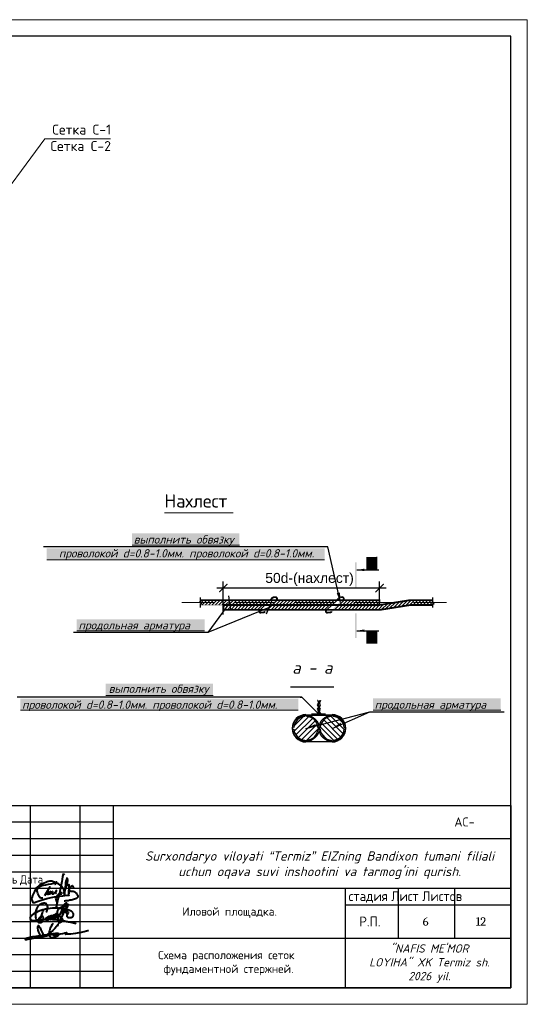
# Model space of a CAD drawing. Header units: millimetres. Extents: x -2765404 to 1548445, y -374876 to 1313256.
# Tile 33 of 77: x 42439 to 57755, y -186451 to -156754. Entities that reach past the tile are written whole.
import ezdxf

# ---------------------------------------------------------------- set-up
doc = ezdxf.new("R2010")
doc.units = ezdxf.units.MM
for name, color, linetype in [('PDF _0', 7, 'Continuous'), ('PDF _PDF _0', 7, 'Continuous'), ('PDF _Текст', 7, 'Continuous'), ('PDF _Формат', 7, 'Continuous'), ('PDF _ЭМ', 7, 'Continuous')]:
    doc.layers.add(name, color=color, linetype=linetype)
doc.styles.add('PDF Arial', font='arial.ttf')
doc.styles.add('PDF Cambria', font='Cambria.ttf')
doc.styles.add('PDF ISOCPEUR', font='isocpeur.ttf')
doc.styles.add('PDF ISOCPEUR Italic', font='isocpeui.ttf')
doc.styles.add('Standard 1', font='isocpeur.ttf', dxfattribs={"height": 300})
doc.styles.add('V@ler@Live', font='isocpeui.ttf')

# ---------------------------------------------------------------- blocks, each defined once
blk = doc.blocks.new('ghfgj jghjmhg jjbkm jkm')
at = {"color": 5, "linetype": 'ByBlock', "lineweight": 40}
for points in [[(-261.31, -8185.11), (-261.13, -8184.8), (-260.98, -8184.44), (-260.83, -8184.1), (-260.77, -8183.74), (-260.77, -8183.33), (-260.84, -8183.04), (-260.94, -8182.72), (-261.1, -8182.45), (-261.24, -8182.27), (-261.41, -8182.13), (-261.62, -8182.06), (-261.9, -8181.99), (-262.16, -8181.99), (-262.45, -8182.02), (-262.71, -8182.09), (-263.01, -8182.18), (-263.21, -8182.28), (-263.56, -8182.45), (-264.11, -8182.93), (-264.37, -8183.23), (-264.55, -8183.47), (-264.7, -8183.74), (-264.8, -8183.97), (-264.9, -8184.28), (-265, -8184.61), (-265.09, -8184.89), (-265.13, -8185.31), (-265.15, -8185.69), (-265.12, -8186.51), (-265.09, -8186.93), (-265.04, -8187.29), (-264.92, -8187.73), (-264.78, -8187.96), (-264.64, -8188.12), (-264.45, -8188.27), (-264.32, -8188.36), (-264.16, -8188.48), (-263.95, -8188.61), (-263.68, -8188.73), (-263.56, -8188.75), (-263.38, -8188.75), (-263.2, -8188.74), (-263.02, -8188.68), (-262.84, -8188.57), (-262.69, -8188.42), (-262.59, -8188.25), (-262.52, -8188.12), (-262.41, -8187.9), (-262.33, -8187.69), (-262.3, -8187.5), (-262.26, -8187.31), (-262.28, -8187.17), (-262.31, -8186.97), (-262.36, -8186.84), (-262.45, -8186.73), (-262.56, -8186.64), (-262.73, -8186.58), (-262.89, -8186.59), (-263.01, -8186.62), (-263.19, -8186.68), (-263.41, -8186.81), (-263.72, -8187.06), (-263.88, -8187.25), (-263.98, -8187.39), (-264.08, -8187.51), (-264.14, -8187.64), (-264.2, -8187.77), (-264.24, -8187.93), (-264.28, -8188.14), (-264.29, -8188.31), (-264.26, -8188.51), (-264.16, -8188.67), (-264.1, -8188.78), (-264.05, -8188.82), (-264.02, -8188.82), (-263.97, -8188.8), (-263.94, -8188.76), (-263.9, -8188.7), (-263.85, -8188.61), (-263.54, -8187.99), (-263.32, -8187.47), (-263.12, -8186.97), (-262.97, -8186.37), (-262.66, -8185.37), (-262.49, -8184.87), (-262.44, -8184.66), (-262.42, -8184.64), (-262.41, -8184.62), (-262.39, -8184.62), (-262.37, -8184.63), (-262.36, -8184.64), (-262.36, -8184.67), (-262.36, -8184.69), (-262.37, -8184.71), (-262.38, -8184.74)], [(-261.91, -8188.06), (-261.82, -8187.85), (-261.76, -8187.75), (-261.72, -8187.7), (-261.67, -8187.6), (-261.55, -8187.48), (-261.46, -8187.39), (-261.37, -8187.28), (-261.3, -8187.19), (-261.16, -8187.1), (-261.1, -8187.05), (-261, -8186.94), (-260.91, -8186.85), (-260.83, -8186.81), (-260.75, -8186.76), (-260.66, -8186.71), (-260.58, -8186.66), (-260.51, -8186.61), (-260.44, -8186.57), (-260.38, -8186.54), (-260.32, -8186.52), (-260.26, -8186.51), (-260.22, -8186.51), (-260.19, -8186.53), (-260.18, -8186.54), (-260.16, -8186.58), (-260.14, -8186.65), (-260.15, -8186.71), (-260.15, -8186.76), (-260.17, -8186.81), (-260.19, -8186.86), (-260.2, -8186.9), (-260.24, -8187.01), (-260.26, -8187.11), (-260.27, -8187.17), (-260.29, -8187.21), (-260.32, -8187.29), (-260.35, -8187.37), (-260.38, -8187.43), (-260.41, -8187.49), (-260.47, -8187.62), (-260.52, -8187.67), (-260.56, -8187.77), (-260.6, -8187.82), (-260.66, -8187.9), (-260.7, -8187.94), (-260.73, -8187.99), (-260.76, -8188.02), (-260.79, -8188.05), (-260.82, -8188.09), (-260.86, -8188.12), (-260.89, -8188.15), (-260.93, -8188.18), (-260.96, -8188.21), (-261, -8188.23), (-261.04, -8188.26), (-261.08, -8188.27), (-261.1, -8188.25), (-261.1, -8188.22), (-261.1, -8188.19), (-261.09, -8188.15), (-261.08, -8188.12), (-261.06, -8188.06), (-261.04, -8188.01), (-261.02, -8187.96), (-261, -8187.92), (-260.96, -8187.85), (-260.93, -8187.79), (-260.89, -8187.71), (-260.88, -8187.68), (-260.84, -8187.63), (-260.77, -8187.53), (-260.75, -8187.48), (-260.74, -8187.45), (-260.71, -8187.4), (-260.69, -8187.35), (-260.66, -8187.31), (-260.63, -8187.27), (-260.6, -8187.22), (-260.57, -8187.19), (-260.54, -8187.14), (-260.5, -8187.1), (-260.47, -8187.07), (-260.44, -8187.02), (-260.4, -8186.98), (-260.38, -8186.96), (-260.36, -8186.94), (-260.34, -8186.92), (-260.32, -8186.89), (-260.3, -8186.86), (-260.28, -8186.83), (-260.25, -8186.78), (-260.21, -8186.75), (-260.15, -8186.7), (-260.11, -8186.66), (-260.05, -8186.6), (-259.98, -8186.55), (-259.9, -8186.51), (-259.83, -8186.45), (-259.75, -8186.42), (-259.7, -8186.4), (-259.64, -8186.37), (-259.58, -8186.35), (-259.51, -8186.34), (-259.45, -8186.32), (-259.39, -8186.3), (-259.34, -8186.28), (-259.28, -8186.28), (-259.24, -8186.27), (-259.17, -8186.27), (-259.12, -8186.28), (-259.08, -8186.33), (-259.05, -8186.37), (-259.01, -8186.42), (-259, -8186.47), (-258.99, -8186.51), (-258.98, -8186.58), (-258.99, -8186.62), (-259, -8186.68), (-259, -8186.76), (-259.02, -8186.81), (-259.04, -8186.88), (-259.06, -8186.94), (-259.09, -8187.01), (-259.11, -8187.08), (-259.14, -8187.16), (-259.17, -8187.22), (-259.23, -8187.3), (-259.27, -8187.37), (-259.32, -8187.45), (-259.37, -8187.52), (-259.43, -8187.59), (-259.47, -8187.65), (-259.52, -8187.72), (-259.58, -8187.77), (-259.66, -8187.78), (-259.72, -8187.77), (-259.78, -8187.75), (-259.78, -8187.71), (-259.78, -8187.65), (-259.76, -8187.61), (-259.75, -8187.55), (-259.73, -8187.52), (-259.71, -8187.48), (-259.68, -8187.44), (-259.65, -8187.39), (-259.62, -8187.34), (-259.59, -8187.28), (-259.55, -8187.24), (-259.52, -8187.17), (-259.47, -8187.1), (-259.43, -8187.03), (-259.38, -8186.94), (-259.33, -8186.83), (-259.25, -8186.73), (-259.21, -8186.65), (-259.19, -8186.6), (-259.16, -8186.53), (-259.11, -8186.46), (-259.08, -8186.41), (-259.04, -8186.38), (-258.99, -8186.35), (-258.94, -8186.3), (-258.87, -8186.25), (-258.79, -8186.2), (-258.73, -8186.14), (-258.66, -8186.11), (-258.58, -8186.08), (-258.51, -8186.06), (-258.43, -8186.05), (-258.37, -8186.04), (-258.3, -8186.05), (-258.24, -8186.08), (-258.17, -8186.14), (-258.14, -8186.2), (-258.11, -8186.28), (-258.1, -8186.34), (-258.11, -8186.41), (-258.12, -8186.47), (-258.14, -8186.54), (-258.15, -8186.59), (-258.17, -8186.66), (-258.19, -8186.72), (-258.2, -8186.78), (-258.2, -8186.82), (-258.22, -8186.86), (-258.23, -8186.89), (-258.25, -8186.92), (-258.26, -8186.95), (-258.29, -8186.99), (-258.32, -8187.02), (-258.34, -8187.05), (-258.39, -8187.11), (-258.43, -8187.16), (-258.47, -8187.21), (-258.52, -8187.26), (-258.56, -8187.3), (-258.6, -8187.34), (-258.66, -8187.39), (-258.71, -8187.42), (-258.76, -8187.45), (-258.81, -8187.46), (-258.87, -8187.47), (-258.92, -8187.46), (-258.97, -8187.43), (-259, -8187.37), (-259, -8187.33), (-258.99, -8187.29), (-258.97, -8187.22), (-258.94, -8187.15), (-258.92, -8187.1), (-258.9, -8187.04), (-258.87, -8186.98), (-258.83, -8186.92), (-258.79, -8186.83), (-258.73, -8186.76), (-258.69, -8186.69), (-258.64, -8186.6), (-258.59, -8186.53), (-258.52, -8186.39), (-258.45, -8186.3), (-258.4, -8186.23), (-258.37, -8186.19), (-258.33, -8186.13), (-258.27, -8186.07), (-258.27, -8186.07), (-258.2, -8185.98), (-258.14, -8185.89), (-258.09, -8185.82), (-258.02, -8185.76), (-257.94, -8185.7), (-257.9, -8185.67), (-257.82, -8185.66), (-257.78, -8185.64), (-257.74, -8185.64), (-257.71, -8185.65), (-257.67, -8185.67), (-257.64, -8185.68), (-257.63, -8185.7), (-257.61, -8185.72), (-257.59, -8185.75), (-257.57, -8185.79), (-257.56, -8185.83), (-257.55, -8185.87), (-257.55, -8185.91), (-257.55, -8185.96), (-257.55, -8186.03), (-257.56, -8186.07), (-257.56, -8186.08), (-257.57, -8186.15), (-257.59, -8186.21), (-257.61, -8186.3), (-257.64, -8186.38), (-257.66, -8186.44), (-257.67, -8186.48), (-257.68, -8186.51), (-257.71, -8186.54), (-257.75, -8186.6), (-257.8, -8186.67), (-257.83, -8186.72), (-257.86, -8186.76), (-257.9, -8186.81), (-257.94, -8186.88), (-257.98, -8186.93), (-258, -8186.95), (-258.03, -8187), (-258.06, -8187.06), (-258.11, -8187.11), (-258.14, -8187.15), (-258.19, -8187.21), (-258.24, -8187.27), (-258.25, -8187.29), (-258.28, -8187.33), (-258.29, -8187.35), (-258.32, -8187.39), (-258.34, -8187.43), (-258.37, -8187.43), (-258.37, -8187.42), (-258.36, -8187.39), (-258.34, -8187.37), (-258.33, -8187.36), (-258.31, -8187.35), (-258.29, -8187.34), (-258.26, -8187.34), (-258.24, -8187.33), (-258.21, -8187.33), (-258.19, -8187.32), (-258.17, -8187.31), (-258.16, -8187.3), (-258.14, -8187.29), (-258.12, -8187.27), (-258.07, -8187.24), (-258.03, -8187.21), (-257.98, -8187.19), (-257.95, -8187.16), (-257.9, -8187.14), (-257.87, -8187.12), (-257.84, -8187.09), (-257.79, -8187.07), (-257.75, -8187.03), (-257.72, -8186.99), (-257.69, -8186.96), (-257.65, -8186.92), (-257.62, -8186.9), (-257.6, -8186.88), (-257.56, -8186.85), (-257.53, -8186.81), (-257.48, -8186.78), (-257.44, -8186.74), (-257.38, -8186.69), (-257.35, -8186.66), (-257.31, -8186.62), (-257.23, -8186.55), (-257.19, -8186.5), (-257.11, -8186.42), (-257.09, -8186.38), (-257.05, -8186.35), (-257.02, -8186.32), (-256.95, -8186.25), (-256.89, -8186.21), (-256.84, -8186.14), (-256.8, -8186.1), (-256.75, -8186.04), (-256.69, -8185.98), (-256.62, -8185.91), (-256.51, -8185.83), (-256.44, -8185.76), (-256.35, -8185.66), (-256.25, -8185.58), (-256.13, -8185.49), (-256.02, -8185.4), (-255.95, -8185.32), (-255.88, -8185.25), (-255.84, -8185.19), (-255.77, -8185.12), (-255.73, -8185.07), (-255.68, -8185.03), (-255.64, -8184.98), (-255.58, -8184.94), (-255.53, -8184.88), (-255.49, -8184.83), (-255.41, -8184.76), (-255.34, -8184.69), (-255.27, -8184.63), (-255.19, -8184.52), (-255.12, -8184.44), (-255.03, -8184.33), (-254.95, -8184.24), (-254.87, -8184.16), (-254.79, -8184.07), (-254.68, -8183.95), (-254.62, -8183.87), (-254.55, -8183.8), (-254.44, -8183.7), (-254.37, -8183.64), (-254.29, -8183.57), (-254.22, -8183.49), (-254.18, -8183.4), (-254.14, -8183.31), (-254.1, -8183.19), (-254.04, -8183.1), (-253.99, -8183), (-253.98, -8182.94), (-253.95, -8182.84), (-253.96, -8182.75), (-253.96, -8182.67), (-253.96, -8182.59), (-253.98, -8182.53), (-254, -8182.46), (-254, -8182.41), (-254.01, -8182.37), (-254.01, -8182.32), (-254.02, -8182.27), (-254.05, -8182.2), (-254.07, -8182.14), (-254.08, -8182.09), (-254.1, -8182.05), (-254.11, -8182.01), (-254.14, -8181.97), (-254.16, -8181.92), (-254.2, -8181.91), (-254.23, -8181.9), (-254.26, -8181.89), (-254.3, -8181.91), (-254.35, -8181.94), (-254.43, -8181.95), (-254.47, -8181.99), (-254.53, -8182.04), (-254.57, -8182.08), (-254.64, -8182.12), (-254.69, -8182.17), (-254.76, -8182.23), (-254.81, -8182.27), (-254.87, -8182.35), (-254.96, -8182.46), (-255, -8182.55), (-255.07, -8182.66), (-255.12, -8182.79), (-255.15, -8182.86), (-255.19, -8182.97), (-255.27, -8183.13), (-255.37, -8183.34), (-255.41, -8183.43), (-255.53, -8183.68), (-255.67, -8183.97), (-256, -8184.65), (-256.31, -8185.35), (-256.67, -8186.19), (-256.9, -8186.73), (-257.1, -8187.18), (-257.41, -8187.89), (-257.54, -8188.2)], [(-253.34, -8182.28), (-253.56, -8182.65), (-253.77, -8183), (-254.11, -8183.59), (-254.52, -8184.3), (-254.91, -8184.96), (-255.39, -8185.76), (-255.74, -8186.34), (-256.11, -8187.1), (-256.54, -8187.95), (-256.73, -8188.33), (-256.84, -8188.57), (-256.93, -8188.74), (-256.92, -8188.8), (-256.89, -8188.85), (-256.86, -8188.86), (-256.81, -8188.84), (-256.74, -8188.83), (-256.64, -8188.81), (-256.56, -8188.79), (-256.47, -8188.76), (-256.39, -8188.73), (-256.31, -8188.7), (-256.23, -8188.63), (-256.13, -8188.56), (-256, -8188.5), (-255.91, -8188.43), (-255.81, -8188.37), (-255.75, -8188.32), (-255.67, -8188.28), (-255.63, -8188.22), (-255.59, -8188.15), (-255.56, -8188.11), (-255.5, -8188.03), (-255.46, -8187.96), (-255.44, -8187.92), (-255.45, -8187.85), (-255.46, -8187.79), (-255.5, -8187.71), (-255.54, -8187.64), (-255.58, -8187.57), (-255.61, -8187.51), (-255.65, -8187.45), (-255.7, -8187.36), (-255.76, -8187.29), (-255.8, -8187.25), (-255.85, -8187.2), (-255.9, -8187.14), (-255.94, -8187.09), (-255.98, -8187.05), (-256.02, -8187), (-256.07, -8186.95), (-256.18, -8186.86), (-256.26, -8186.79), (-256.33, -8186.71), (-256.41, -8186.65), (-256.47, -8186.6), (-256.58, -8186.49), (-256.65, -8186.42), (-256.71, -8186.36), (-256.79, -8186.28), (-257.01, -8186.05), (-257.11, -8185.94), (-257.19, -8185.79), (-257.27, -8185.64), (-257.33, -8185.47), (-257.37, -8185.32), (-257.38, -8185.12), (-257.35, -8184.97), (-257.32, -8184.85), (-257.27, -8184.71), (-257.23, -8184.56), (-257.16, -8184.36), (-257.04, -8184.14), (-256.93, -8184), (-256.82, -8183.83), (-256.71, -8183.73), (-256.61, -8183.62), (-256.49, -8183.55), (-256.34, -8183.46), (-256.22, -8183.4), (-256.1, -8183.33), (-255.94, -8183.23), (-255.78, -8183.18), (-255.62, -8183.13), (-255.47, -8183.08), (-255.27, -8183.05), (-255.11, -8183.03), (-254.91, -8183), (-254.69, -8183), (-254.47, -8183.01), (-254.3, -8183.05), (-254.08, -8183.21), (-253.99, -8183.39)], [(-254.12, -8185.87), (-253.9, -8185.82), (-253.74, -8185.78), (-253.55, -8185.63), (-253.51, -8185.51), (-253.5, -8185.43), (-253.51, -8185.3), (-253.56, -8185.19), (-253.6, -8185.09), (-253.66, -8185.02), (-253.75, -8184.96), (-253.85, -8184.92), (-253.94, -8184.88), (-254.03, -8184.84), (-254.1, -8184.84), (-254.19, -8184.85), (-254.27, -8184.88), (-254.32, -8184.93), (-254.37, -8185.02), (-254.4, -8185.1), (-254.39, -8185.21), (-254.33, -8185.34), (-254.28, -8185.45), (-254.21, -8185.54), (-254.12, -8185.61), (-254.02, -8185.68), (-253.92, -8185.74), (-253.82, -8185.8), (-253.82, -8185.8), (-253.76, -8185.91), (-253.77, -8185.94), (-253.82, -8185.97), (-253.89, -8186.03), (-253.95, -8186.11), (-254.01, -8186.18), (-254.04, -8186.27), (-254.07, -8186.34), (-254.08, -8186.44), (-254.05, -8186.53), (-254.03, -8186.62), (-253.98, -8186.7), (-253.92, -8186.77), (-253.84, -8186.85), (-253.78, -8186.91), (-253.73, -8186.97), (-253.64, -8187.02), (-253.58, -8187.04), (-253.52, -8187.05), (-253.46, -8187.06), (-253.38, -8187.07), (-253.28, -8187.07), (-253.18, -8187.08), (-253.1, -8187.08), (-253.03, -8187.07), (-252.94, -8187.07), (-252.86, -8187.06), (-252.76, -8187.05), (-252.69, -8187.05), (-252.61, -8187.04), (-252.55, -8187.02), (-252.48, -8187), (-252.43, -8186.98), (-252.36, -8186.95), (-252.29, -8186.92), (-252.24, -8186.9), (-252.18, -8186.87), (-252.14, -8186.84), (-252.09, -8186.81), (-252.04, -8186.78), (-251.99, -8186.73), (-251.96, -8186.7), (-251.91, -8186.65), (-251.87, -8186.61), (-251.84, -8186.56), (-251.82, -8186.52), (-251.78, -8186.43), (-251.74, -8186.32), (-251.7, -8186.18), (-251.67, -8186.04), (-251.67, -8185.93), (-251.67, -8185.84), (-251.7, -8185.76), (-251.74, -8185.66), (-251.78, -8185.55), (-251.84, -8185.46), (-251.91, -8185.36), (-251.99, -8185.24), (-252.07, -8185.14), (-252.18, -8185.04), (-252.3, -8184.94), (-252.43, -8184.86), (-252.58, -8184.77), (-252.84, -8184.65), (-253.04, -8184.57), (-253.31, -8184.48), (-253.69, -8184.34), (-254.02, -8184.22), (-254.4, -8184.14), (-254.97, -8183.99), (-255.26, -8183.95), (-255.57, -8183.9), (-255.82, -8183.86), (-256.1, -8183.85), (-256.38, -8183.8), (-257.05, -8183.75), (-257.45, -8183.75), (-257.92, -8183.74), (-258.19, -8183.75), (-259.16, -8183.78), (-259.99, -8183.83), (-260.63, -8183.91), (-261.2, -8183.99), (-261.98, -8184.18), (-262.58, -8184.34), (-263.58, -8184.7), (-264.46, -8185.07), (-265.01, -8185.31), (-265.4, -8185.54), (-265.96, -8185.89), (-266.37, -8186.23), (-266.53, -8186.4), (-266.67, -8186.54), (-266.78, -8186.65), (-266.86, -8186.73), (-266.94, -8186.85), (-267, -8186.95), (-267.04, -8187.06), (-267.07, -8187.19), (-267.06, -8187.29), (-267.03, -8187.44), (-266.97, -8187.56), (-266.91, -8187.66), (-266.83, -8187.75), (-266.75, -8187.84), (-266.67, -8187.89), (-266.55, -8187.94), (-266.42, -8187.98), (-266.33, -8188.01), (-266.26, -8188.02), (-266.13, -8188.04), (-265.99, -8188.06), (-265.8, -8188.08), (-265.56, -8188.09), (-265.34, -8188.09), (-265.08, -8188.07), (-264.93, -8188.06), (-264.83, -8188.05), (-264.55, -8188.03), (-264.33, -8187.99), (-264.11, -8187.96), (-263.82, -8187.91), (-263.6, -8187.86), (-263.31, -8187.82), (-262.96, -8187.78), (-262.71, -8187.73), (-262.33, -8187.69), (-261.88, -8187.67), (-261.47, -8187.66), (-261.12, -8187.65), (-260.83, -8187.6), (-260.44, -8187.62), (-259.84, -8187.64), (-259.56, -8187.65), (-259.12, -8187.68), (-258.65, -8187.7), (-258.07, -8187.73), (-257.59, -8187.79), (-257.07, -8187.87), (-256.72, -8187.9), (-256.52, -8187.92), (-256.35, -8187.94), (-256.02, -8187.97), (-255.72, -8188.04), (-255.41, -8188.12), (-254.87, -8188.24), (-254.39, -8188.34), (-254.14, -8188.4), (-253.79, -8188.47), (-253.42, -8188.55), (-252.82, -8188.64), (-252.33, -8188.75), (-251.87, -8188.84), (-251.4, -8188.97), (-251.1, -8189.05), (-250.73, -8189.15)]]:
    blk.add_lwpolyline(points, dxfattribs=at)
blk = doc.blocks.new('dhfdgh xfghfgh ffnhjmgmgvbnfgg')
at = {"color": 5, "lineweight": 40, "ltscale": 0.5}
for p, q in [((1479186, -22087), (1479166, -22194)), ((1479191, -22031), (1479186, -22087)), ((1479206, -21938), (1479191, -22031)), ((1479223, -21865), (1479206, -21938)), ((1479232, -21840), (1479223, -21865)), ((1479249, -21856), (1479232, -21840)), ((1479259, -21871), (1479249, -21856)), ((1479272, -21891), (1479259, -21871)), ((1479134, -22332), (1479107, -22459)), ((1479156, -22246), (1479134, -22332)), ((1479166, -22194), (1479156, -22246)), ((1479000, -22618), (1479005, -22595)), ((1479005, -22637), (1479000, -22618)), ((1479005, -22595), (1479014, -22576)), ((1479011, -22653), (1479005, -22637)), ((1479022, -22680), (1479011, -22653)), ((1479014, -22576), (1479036, -22544)), ((1479031, -22709), (1479022, -22680)), ((1479052, -22687), (1479032, -22801)), ((1479036, -22544), (1479050, -22522)), ((1479050, -22522), (1479087, -22472)), ((1479072, -22596), (1479052, -22687)), ((1479107, -22459), (1479072, -22596)), ((1479087, -22472), (1479140, -22415)), ((1479140, -22415), (1479151, -22408)), ((1479150, -22450), (1479148, -22470)), ((1479148, -22470), (1479149, -22483)), ((1479149, -22483), (1479151, -22492)), ((1479155, -22412), (1479150, -22450)), ((1479151, -22408), (1479154, -22407)), ((1479151, -22492), (1479158, -22500)), ((1479154, -22407), (1479155, -22408)), ((1479155, -22408), (1479155, -22412)), ((1479019, -22877), (1479038, -22760)), ((1479020, -22878), (1479019, -22877)), ((1479022, -22878), (1479020, -22878)), ((1479023, -22878), (1479022, -22878)), ((1479032, -22801), (1479023, -22878)), ((1479036, -22732), (1479031, -22709)), ((1479037, -22753), (1479036, -22732)), ((1479038, -22760), (1479037, -22753))]:
    blk.add_line(p, q, dxfattribs=at)
for points in [[(1479224, -22461), (1479241, -22423), (1479263, -22388), (1479286, -22338), (1479310, -22292), (1479322, -22264), (1479330, -22239), (1479338, -22215), (1479346, -22183), (1479354, -22152), (1479360, -22124), (1479365, -22096), (1479367, -22070), (1479369, -22045), (1479368, -22026), (1479364, -22015), (1479359, -22001), (1479353, -21992), (1479349, -21988), (1479343, -21990), (1479338, -21999), (1479325, -22026), (1479317, -22050), (1479303, -22121), (1479295, -22194), (1479288, -22255), (1479285, -22289), (1479287, -22329), (1479273, -22379), (1479269, -22399), (1479267, -22423), (1479266, -22510), (1479267, -22423), (1479264, -22393), (1479257, -22371), (1479245, -22338), (1479230, -22312), (1479213, -22288), (1479197, -22267), (1479163, -22229), (1479123, -22191), (1479078, -22165), (1479048, -22150), (1479017, -22138), (1478960, -22115), (1478920, -22095), (1478874, -22081), (1478828, -22076), (1478795, -22076), (1478757, -22086), (1478724, -22099), (1478682, -22118), (1478638, -22137), (1478583, -22162), (1478528, -22189), (1478491, -22208), (1478456, -22235), (1478431, -22255), (1478400, -22283), (1478364, -22333), (1478328, -22399), (1478297, -22467), (1478272, -22526), (1478245, -22599), (1478244, -22642), (1478258, -22687), (1478271, -22724), (1478283, -22739), (1478299, -22746), (1478333, -22741), (1478419, -22713), (1478544, -22668), (1478713, -22620), (1478849, -22592), (1478951, -22572), (1479044, -22558), (1479219, -22534), (1479347, -22518), (1479408, -22511), (1479401, -22525), (1479395, -22539)], [(1478590, -22609), (1478563, -22611), (1478536, -22606), (1478508, -22594), (1478492, -22572), (1478477, -22543), (1478457, -22505), (1478436, -22461), (1478424, -22427), (1478418, -22390), (1478420, -22362), (1478428, -22331), (1478450, -22291), (1478476, -22262), (1478517, -22234), (1478557, -22216), (1478609, -22205), (1478683, -22191), (1478773, -22173), (1478857, -22158), (1478923, -22138), (1478971, -22125), (1478994, -22118), (1479019, -22100), (1478992, -22128), (1478984, -22142), (1478977, -22157), (1478975, -22170), (1478974, -22182), (1478970, -22188)], [(1478815, -22321), (1478813, -22292), (1478811, -22258), (1478794, -22275), (1478764, -22325), (1478645, -22532)], [(1478786, -22391), (1478727, -22519)], [(1478846, -22385), (1478807, -22466), (1478802, -22481), (1478800, -22494), (1478800, -22502)], [(1478907, -22386), (1478897, -22404), (1478885, -22424), (1478879, -22440), (1478875, -22452), (1478877, -22464), (1478883, -22471), (1478896, -22473), (1478913, -22473), (1478938, -22461), (1478961, -22447), (1478982, -22427), (1479002, -22408), (1479014, -22394), (1479018, -22382), (1479015, -22375), (1479011, -22368), (1479007, -22368), (1479005, -22370), (1479005, -22373), (1479000, -22386), (1478997, -22398), (1478993, -22411), (1478991, -22421), (1478990, -22431), (1478991, -22441), (1478994, -22446), (1478997, -22450), (1479003, -22454), (1479010, -22458), (1479016, -22458), (1479021, -22458)], [(1479406, -22374), (1479409, -22371), (1479414, -22366), (1479421, -22364), (1479428, -22365), (1479436, -22369), (1479442, -22378), (1479450, -22386), (1479461, -22390), (1479473, -22392), (1479487, -22392), (1479513, -22394), (1479539, -22395), (1479569, -22403), (1479595, -22415), (1479614, -22428), (1479628, -22445), (1479646, -22471), (1479661, -22498), (1479681, -22526), (1479687, -22537), (1479687, -22560), (1479684, -22579), (1479675, -22591), (1479656, -22609), (1479642, -22621), (1479610, -22634), (1479580, -22644), (1479519, -22659), (1479477, -22667), (1479435, -22675), (1479378, -22687), (1479338, -22693), (1479306, -22697), (1479276, -22700), (1479260, -22700)], [(1479375, -22225), (1479399, -22187), (1479408, -22471), (1479406, -22364), (1479416, -22351), (1479426, -22333), (1479442, -22289), (1479460, -22262), (1479482, -22228), (1479492, -22220), (1479503, -22219), (1479516, -22225), (1479531, -22244), (1479541, -22265), (1479548, -22281), (1479549, -22285), (1479547, -22292), (1479546, -22295)]]:
    blk.add_lwpolyline(points, dxfattribs=at)
blk = doc.blocks.new('65616152')
at = {"color": 5, "lineweight": 40, "true_color": 0x0000f5}
for points in [[(1279415, 265228), (1279057, 264705), (1278598, 264034), (1278382, 263509), (1278134, 263078), (1277994, 262545), (1277851, 262004), (1277776, 261556), (1277737, 261115), (1277701, 260716), (1277722, 260496), (1277730, 260167), (1277796, 259731), (1278018, 259441), (1278309, 259225), (1278601, 259127), (1278991, 259098), (1279387, 259094), (1279889, 259189), (1280352, 259407), (1281030, 259696), (1281576, 259928), (1281931, 260200), (1282034, 260401), (1281915, 260623), (1281551, 260802), (1281087, 260808), (1280787, 260808), (1280423, 260740), (1278109, 260488), (1276657, 260251), (1273700, 259801), (1271955, 259526), (1270532, 259301), (1269315, 259055), (1268808, 258966), (1268177, 258779), (1267649, 258632), (1267284, 258500), (1267248, 258412), (1267248, 258332), (1267308, 258272), (1267394, 258235), (1267537, 258235), (1267798, 258265), (1268152, 258306), (1268635, 258416), (1270126, 258669), (1271729, 258942), (1273456, 259235), (1275247, 259448), (1276608, 259807), (1278166, 260278), (1279164, 260481), (1280050, 260662), (1280154, 260639), (1280222, 260575), (1280266, 260538), (1280286, 260413), (1280230, 260351), (1280112, 260149), (1279962, 259982), (1279798, 259901), (1279639, 259901), (1279532, 259986), (1279532, 260140), (1279619, 260220), (1279823, 260292), (1280029, 260305), (1280257, 260260), (1280465, 260227), (1280574, 260185), (1280628, 260118), (1280634, 260043), (1280629, 259995), (1280611, 259940), (1280586, 259895), (1280481, 259863), (1280375, 259863), (1280289, 259889), (1280212, 259951), (1280204, 260034), (1280218, 260112), (1280244, 260181), (1280300, 260215), (1280515, 260227), (1280771, 260244), (1280828, 260248), (1280864, 260248), (1280895, 260239), (1280924, 260227), (1280964, 260203), (1280979, 260186), (1280980, 260156), (1280974, 260129), (1280946, 260081), (1280921, 260037), (1280844, 259996), (1280779, 259986), (1280731, 260016), (1280717, 260057), (1280717, 260098), (1280753, 260174), (1280828, 260200), (1280911, 260207), (1281178, 260270), (1281517, 260320), (1281866, 260434), (1282075, 260502), (1282650, 260656), (1283660, 260868), (1284229, 260987), (1284438, 261031), (1284872, 261121), (1285210, 261192), (1285303, 261186), (1285343, 261126), (1285343, 261065), (1285294, 261016), (1285139, 260982), (1285029, 260923), (1284933, 260873), (1284796, 260768), (1284756, 260700), (1284730, 260601), (1284760, 260561), (1284805, 260502), (1284929, 260533), (1285893, 260609), (1287154, 260721), (1288182, 260812), (1289325, 261007), (1290754, 261222), (1291857, 261388), (1292886, 261648), (1294011, 261945), (1294504, 262120), (1294798, 262268)], [(1281686, 264696), (1280112, 262946), (1279339, 262085), (1278484, 261359), (1277785, 260766), (1276609, 260060), (1275744, 259541), (1275063, 259376), (1274447, 259568), (1273996, 259965), (1273640, 260471), (1273243, 261332), (1272956, 262330), (1272845, 263146), (1272845, 263773), (1272899, 264287), (1273004, 264324), (1273111, 264236), (1273275, 264022), (1273734, 263260), (1274076, 262456), (1274414, 261823), (1274730, 261257), (1275006, 260715), (1275242, 260425)], [(1281686, 264696), (1281695, 264710), (1281696, 264715), (1281696, 264720), (1281694, 264726), (1281689, 264735), (1281682, 264745), (1281671, 264754), (1281659, 264758), (1281649, 264764), (1281632, 264769), (1281615, 264770), (1281595, 264770), (1281576, 264768), (1281566, 264766), (1281556, 264763), (1281543, 264757), (1281533, 264746), (1281505, 264697), (1281469, 264630), (1281184, 263973)]]:
    blk.add_lwpolyline(points, dxfattribs=at)

msp = doc.modelspace()

# ---------------------------------------------------------------- linework, layer by layer
at = {"layer": 'PDF _0', "lineweight": 13}
for points in [[(46804, -171626), (48881, -171626)], [(47896, -174351), (47986, -174264)], [(47941, -174407), (48085, -174264)], [(48043, -174407), (48187, -174264)], [(48145, -174407), (48289, -174264)], [(48247, -174407), (48390, -174264)], [(48346, -174407), (48489, -174264)], [(48447, -174407), (48591, -174264)], [(48549, -174407), (48693, -174264)], [(48582, -174473), (48651, -174407), (48795, -174264)], [(48606, -174551), (48750, -174407), (48893, -174264)], [(48708, -174551), (48851, -174407), (48995, -174264)], [(48810, -174551), (48953, -174407), (49097, -174264)], [(48908, -174551), (49055, -174407), (49199, -174264)], [(49010, -174551), (49154, -174407), (49297, -174264)], [(49112, -174551), (49256, -174407), (49399, -174264)], [(49214, -174551), (49357, -174407), (49501, -174264)], [(49312, -174551), (49459, -174407), (49603, -174264)], [(49414, -174551), (49558, -174407), (49702, -174264)], [(49516, -174551), (49660, -174407), (49803, -174264)], [(49618, -174551), (49762, -174407), (49905, -174264)], [(49920, -174551), (50064, -174407), (50208, -174264)], [(50022, -174551), (50166, -174407), (50309, -174264)], [(50121, -174551), (50267, -174407), (50411, -174264)], [(50223, -174551), (50366, -174407), (50510, -174264)], [(50324, -174551), (50468, -174407), (50612, -174264)], [(50426, -174551), (50570, -174407), (50713, -174264)], [(50525, -174551), (50672, -174407), (50815, -174264)], [(50627, -174551), (50770, -174407), (50914, -174264)], [(50728, -174551), (50872, -174407), (51016, -174264)], [(50830, -174551), (50974, -174407), (51118, -174264)], [(50929, -174551), (51076, -174407), (51219, -174264)], [(51031, -174551), (51175, -174407), (51318, -174264)], [(51133, -174551), (51276, -174407), (51420, -174264)], [(51234, -174551), (51378, -174407), (51522, -174264)], [(51333, -174551), (51480, -174407), (51624, -174264)], [(51435, -174551), (51579, -174407), (51722, -174264)], [(51537, -174551), (51680, -174407), (51824, -174264)], [(51639, -174551), (51782, -174407), (51926, -174264)], [(51941, -174551), (52085, -174407), (52228, -174264)], [(52043, -174551), (52186, -174407), (52330, -174264)], [(52141, -174551), (52285, -174407), (52432, -174264)], [(52243, -174551), (52387, -174407), (52531, -174264)], [(52345, -174551), (52489, -174407), (52632, -174264)], [(52447, -174551), (52591, -174407), (52734, -174264)], [(52546, -174551), (52689, -174407), (52836, -174264)], [(52647, -174551), (52791, -174407), (52935, -174264)], [(52749, -174551), (52893, -174407), (53037, -174264)], [(52851, -174551), (52995, -174407), (53138, -174264)], [(52950, -174551), (53093, -174407), (53240, -174264)], [(53052, -174551), (53195, -174407), (53297, -174306)], [(53719, -174488), (53899, -174309)], [(53842, -174470), (54018, -174291)], [(53962, -174449), (54138, -174273)], [(54081, -174431), (54249, -174264)], [(54201, -174410), (54351, -174264)], [(54306, -174407), (54453, -174264)], [(54408, -174407), (54551, -174264)], [(54509, -174407), (54653, -174264)], [(54611, -174407), (54755, -174264)], [(54710, -174407), (54857, -174264)], [(54878, -174339), (54917, -174303)], [(53153, -174551), (53297, -174407)], [(53255, -174551), (53417, -174386)], [(53360, -174545), (53537, -174369)], [(53480, -174527), (53659, -174348)], [(53599, -174506), (53779, -174330)], [(54812, -174407), (54866, -174354)]]:
    msp.add_lwpolyline(points, dxfattribs=at)
at = {"layer": 'PDF _0', "color": 5, "lineweight": 25}
for points in [[(52121, -174336), (51740, -172650), (43155, -172650)], [(52608, -173348), (53276, -173348)], [(48813, -174545), (48747, -174126)], [(49881, -174677), (50046, -174285)], [(48780, -174336), (48118, -175237), (44065, -175237)], [(49962, -174479), (48118, -175237)], [(52608, -175183), (53276, -175183)], [(51459, -177691), (50947, -177183), (42361, -177183)], [(50905, -177183), (50947, -177183)], [(51076, -178129), (53001, -177626)], [(51246, -177691), (51668, -177691)], [(51869, -178129), (53001, -177626), (57054, -177626)]]:
    msp.add_lwpolyline(points, dxfattribs=at)
at = {"layer": 'PDF _0', "color": 7, "lineweight": 0, "true_color": 0xffffff}
for points in [[(45828, -172599), (49067, -172599)], [(43256, -173048), (51639, -173048)], [(53216, -173327), (53216, -172959)], [(44163, -175186), (48019, -175186)], [(53216, -175572), (53216, -175204)], [(45038, -177132), (48274, -177132)], [(42463, -177581), (50845, -177581)], [(53099, -177578), (56952, -177578)]]:
    msp.add_lwpolyline(points, dxfattribs=at)
at = {"layer": 'PDF _0', "color": 142, "lineweight": 25, "true_color": 0x008ab8}
for points in [[(48582, -174695), (48582, -173695)], [(53297, -174407), (53297, -173695)], [(53498, -173896), (48384, -173896)]]:
    msp.add_lwpolyline(points, dxfattribs=at)
at = {"layer": 'PDF _0', "lineweight": 25}
for points in [[(47890, -174482), (47890, -174375), (47935, -174375), (47855, -174324), (47890, -174324), (47890, -174180)], [(49693, -174551), (49998, -174264)], [(54902, -174482), (54902, -174375), (54947, -174375), (54866, -174324), (54902, -174324), (54902, -174180)], [(53297, -174407), (53297, -174407)], [(50609, -176871), (51914, -176871)], [(51480, -177485), (51519, -177419), (51438, -177284), (51426, -177290), (51504, -177419), (51474, -177470)], [(51474, -177341), (51507, -177284), (51519, -177290), (51480, -177356)], [(51076, -177718), (51474, -177718), (51504, -177668), (51429, -177545), (51465, -177485)], [(51474, -177590), (51501, -177545), (51426, -177419), (51465, -177356)], [(51480, -177605), (51516, -177545), (51444, -177419), (51474, -177371)], [(51519, -177668), (51480, -177730), (51519, -177668), (51444, -177545), (51474, -177497)], [(50998, -177775), (50725, -178048)], [(51157, -177778), (50725, -178209)], [(51270, -177826), (50773, -178323)], [(51049, -177769), (51049, -177733)], [(51076, -177730), (51869, -177730)], [(51103, -177769), (51103, -177733)], [(51456, -177718), (51426, -177668), (51465, -177605)], [(51474, -177718), (51444, -177668), (51474, -177617)], [(51489, -177718), (51869, -177718)], [(51615, -177871), (52123, -178380)], [(51710, -177805), (52192, -178287)], [(51836, -177769), (52225, -178161)], [(51842, -177769), (51842, -177733)], [(51896, -177769), (51896, -177733)], [(52040, -177811), (52186, -177958)], [(51357, -177901), (50851, -178407)], [(51414, -178006), (50953, -178467)], [(51471, -178111), (51058, -178524)], [(51435, -178102), (51471, -178102)], [(51435, -178156), (51471, -178156)], [(51510, -178102), (51474, -178102)], [(51510, -178156), (51474, -178156)], [(51510, -178090), (51905, -178485)], [(51546, -177967), (52031, -178449)], [(52228, -178102), (52264, -178102)], [(52228, -178156), (52264, -178156)], [(51546, -178287), (51707, -178452)], [(51049, -178488), (51049, -178524)], [(51076, -178524), (51869, -178524)], [(51869, -178539), (51076, -178539)], [(51103, -178488), (51103, -178524)], [(51842, -178488), (51842, -178524)], [(51896, -178488), (51896, -178524)], [(42756, -180452), (42756, -185951)], [(44256, -180452), (44256, -185951)], [(45256, -180452), (45256, -185951)], [(38757, -180952), (45256, -180952)], [(38757, -181452), (57255, -181452)], [(38757, -181951), (45256, -181951)], [(38757, -182451), (45256, -182451)], [(38757, -182951), (57255, -182951)], [(52255, -182951), (52255, -185951)], [(53857, -182951), (53857, -184451)], [(55557, -182951), (55557, -184451)], [(38757, -183451), (45256, -183451)], [(52255, -183451), (57255, -183451)], [(38757, -183951), (45256, -183951)], [(38757, -184451), (57255, -184451)], [(38757, -184951), (45256, -184951)], [(38757, -185451), (45256, -185451)]]:
    msp.add_lwpolyline(points, dxfattribs=at)
at = {"layer": 'PDF _0', "lineweight": 0}
for points, const_width in [([(47890, -174264), (53297, -174264), (53297, -174407)], 53.9), ([(54902, -174407), (54233, -174407), (53331, -174551), (48582, -174551), (48582, -174407), (53296, -174407), (54197, -174264), (54902, -174264)], 53.9), ([(49640, -174592), (49666, -174602), (49669, -174617), (49678, -174629), (49693, -174636)], 53.6)]:
    msp.add_lwpolyline(points, dxfattribs=dict(at, const_width=const_width))
at = {"layer": 'PDF _0', "lineweight": 25}
for points in [[(52013, -174264), (51707, -174551)], [(57255, -185951), (38757, -185951), (38757, -180452), (57255, -180452)]]:
    msp.add_lwpolyline(points, close=True, dxfattribs=at)
at = {"layer": 'PDF _0', "lineweight": 0}
for points in [[(52061, -174205, 52.9, 52.9, 0), (52079, -174187, 52.9, 52.9, 0), (52104, -174177, 52.9, 52.9, 0), (52113, -174149, 52.9, 52.9, 0), (52104, -174177, 52.9, 52.9, 0), (52079, -174187, 52.9, 52.9, 0)], [(52174, -174201, 52.2, 52.2, 0), (52188, -174175, 52.2, 52.2, 0), (52203, -174184, 52.2, 52.2, 0), (52213, -174199, 52.2, 52.2, 0), (52216, -174214, 52.2, 52.2, 0), (52215, -174232, 52.2, 52.2, 0), (52207, -174247, 52.2, 52.2, 0), (52215, -174232, 52.2, 52.2, 0), (52216, -174214, 52.2, 52.2, 0), (52213, -174199, 52.2, 52.2, 0), (52203, -174184, 52.2, 52.2, 0), (52188, -174175, 52.2, 52.2, 0)]]:
    msp.add_lwpolyline(points, format="xyseb", close=True, dxfattribs=at)
at = {"layer": 'PDF _0', "lineweight": 5}
for points in [[(48322, -174336), (47334, -174336)], [(48624, -174336), (48624, -174336)], [(50124, -174336), (48923, -174336)], [(50423, -174336), (50423, -174336)], [(51923, -174336), (50722, -174336)], [(52222, -174336), (52222, -174336)], [(53722, -174336), (52522, -174336)], [(54024, -174336), (54024, -174336)], [(55312, -174336), (54324, -174336)]]:
    msp.add_lwpolyline(points, dxfattribs=at)
at = {"layer": 'PDF _0', "lineweight": 25}
for centre in [(51074, -178127), (51868, -178127)]:
    msp.add_circle(centre, 397, dxfattribs=at)
for centre, radius, start, end in [((51074, -178127), 412, 90, 270), ((51074, -178127), 361, 94.3012, 175.6988), ((51074, -178127), 361, 4.3012, 85.6988), ((51868, -178127), 361, 94.3012, 175.6988), ((51868, -178127), 412, 270, 90), ((51868, -178127), 361, 4.3012, 85.6988), ((51074, -178127), 361, 184.3012, 265.6988), ((51074, -178127), 361, 274.3012, 355.6988), ((51868, -178127), 361, 184.3012, 265.6988), ((51868, -178127), 361, 274.3012, 355.6988)]:
    msp.add_arc(centre, radius, start, end, dxfattribs=at)
at = {"layer": 'PDF _0', "color": 7, "true_color": 0xffffff, "transparency": 33554559}
for points in [[(45828, -172249), (49067, -172249), (45828, -172599)], [(49067, -172249), (45828, -172599), (49067, -172599)], [(43256, -172698), (51639, -172698), (43256, -173048)], [(51639, -172698), (43256, -173048), (51639, -173048)], [(52896, -173327), (52896, -172959), (53216, -173327)], [(52896, -172959), (53216, -173327), (53216, -172959)], [(44163, -174836), (48019, -174836), (44163, -175186)], [(48019, -174836), (44163, -175186), (48019, -175186)], [(52896, -175572), (52896, -175204), (53216, -175572)], [(52896, -175204), (53216, -175572), (53216, -175204)], [(45038, -176781), (48274, -176781), (45038, -177132)], [(48274, -176781), (45038, -177132), (48274, -177132)], [(42463, -177230), (50845, -177230), (42463, -177581)], [(50845, -177230), (42463, -177581), (50845, -177581)], [(53099, -177227), (56952, -177227), (53099, -177578)], [(56952, -177227), (53099, -177578), (56952, -177578)]]:
    msp.add_solid(points, dxfattribs=at)
at = {"layer": 'PDF _0', "color": 5, "transparency": 33554559}
for points in [[(52608, -173123), (52608, -173875), (52558, -173123)], [(52608, -173875), (52558, -173123), (52558, -173875)], [(52608, -173348), (52836, -173312), (52836, -173387)], [(52121, -174336), (52004, -174051), (52103, -174030)], [(52558, -175407), (52558, -174656), (52608, -175407)], [(52558, -174656), (52608, -175407), (52608, -174656)], [(52608, -175183), (52836, -175144), (52836, -175219)], [(51076, -178129), (51354, -178000), (51366, -178051)], [(51869, -178129), (52121, -177958), (52141, -178006)]]:
    msp.add_solid(points, dxfattribs=at)
at = {"layer": 'PDF _0', "color": 142, "true_color": 0x008ab8, "transparency": 33554559}
for points in [[(48696, -173758), (48471, -174033), (48444, -174006)], [(48723, -173785), (48696, -173758), (48471, -174033)], [(53159, -174006), (53183, -174033), (53408, -173758)], [(53183, -174033), (53408, -173758), (53435, -173785)]]:
    msp.add_solid(points, dxfattribs=at)
at = {"layer": 'PDF _0', "transparency": 33554559}
for points in [[(49821, -174584), (49863, -174620), (50172, -174231)], [(49863, -174620), (50172, -174231), (50214, -174264)], [(50028, -174189), (50019, -174279), (49977, -174246)], [(50067, -174222), (50028, -174189), (50019, -174279)], [(50052, -174165), (50082, -174210), (50028, -174189)], [(50082, -174210), (50028, -174189), (50067, -174222)], [(50082, -174150), (50097, -174204), (50052, -174165)], [(50097, -174204), (50052, -174165), (50082, -174210)], [(50115, -174147), (50115, -174201), (50082, -174150)], [(50115, -174201), (50082, -174150), (50097, -174204)], [(50160, -174201), (50160, -174147), (50115, -174201)], [(50160, -174147), (50115, -174201), (50115, -174147)], [(50187, -174150), (50166, -174201), (50160, -174147)], [(50166, -174201), (50160, -174147), (50160, -174201)], [(50172, -174204), (50187, -174150), (50166, -174201)], [(50208, -174165), (50172, -174204), (50187, -174150)], [(50175, -174210), (50208, -174165), (50172, -174204)], [(50172, -174231), (50229, -174240), (50175, -174225)], [(50214, -174264), (50172, -174231), (50229, -174240)], [(50223, -174189), (50175, -174210), (50208, -174165)], [(50178, -174216), (50223, -174189), (50175, -174210)], [(50229, -174240), (50175, -174225), (50232, -174213)], [(50175, -174225), (50232, -174213), (50178, -174216)], [(50232, -174213), (50178, -174216), (50223, -174189)], [(51833, -174584), (51875, -174620), (52186, -174231)], [(51833, -174584), (51875, -174620), (52186, -174231)], [(51875, -174620), (52186, -174231), (52228, -174264)], [(51875, -174620), (52186, -174231), (52228, -174264)], [(52040, -174189), (52034, -174279), (51992, -174246)], [(52040, -174189), (52034, -174279), (51992, -174246)], [(52082, -174222), (52040, -174189), (52034, -174279)], [(52082, -174222), (52040, -174189), (52034, -174279)], [(52171, -174201), (52171, -174147), (52129, -174201)], [(52171, -174147), (52129, -174201), (52129, -174147)], [(52171, -174201), (52171, -174147), (52129, -174201)], [(52171, -174147), (52129, -174201), (52129, -174147)], [(53297, -174434), (53297, -174381), (47890, -174434)], [(53297, -174381), (47890, -174434), (47890, -174381)], [(49672, -174533), (49693, -174596), (49639, -174578)], [(49714, -174566), (49672, -174533), (49693, -174596)], [(49702, -174611), (49684, -174665), (49773, -174608)], [(49684, -174665), (49773, -174608), (49773, -174662)], [(49773, -174608), (49806, -174659), (49791, -174605)], [(49773, -174662), (49773, -174608), (49806, -174659)], [(49791, -174605), (49836, -174644), (49806, -174599)], [(49806, -174659), (49791, -174605), (49836, -174644)], [(49806, -174599), (49863, -174620), (49821, -174584)], [(49836, -174644), (49806, -174599), (49863, -174620)], [(51686, -174533), (51707, -174596), (51651, -174578)], [(51686, -174533), (51707, -174596), (51651, -174578)], [(51653, -174578), (51704, -174593), (51651, -174605)], [(51653, -174578), (51704, -174593), (51651, -174605)], [(51704, -174593), (51651, -174605), (51704, -174599)], [(51704, -174593), (51651, -174605), (51704, -174599)], [(51651, -174605), (51704, -174599), (51656, -174629)], [(51651, -174605), (51704, -174599), (51656, -174629)], [(51704, -174599), (51656, -174629), (51704, -174605)], [(51704, -174599), (51656, -174629), (51704, -174605)], [(51656, -174629), (51704, -174605), (51674, -174650)], [(51656, -174629), (51704, -174605), (51674, -174650)], [(51704, -174605), (51674, -174650), (51710, -174608)], [(51704, -174605), (51674, -174650), (51710, -174608)], [(51674, -174650), (51710, -174608), (51695, -174662)], [(51674, -174650), (51710, -174608), (51695, -174662)], [(51728, -174566), (51686, -174533), (51707, -174596)], [(51728, -174566), (51686, -174533), (51707, -174596)], [(51710, -174608), (51695, -174662), (51713, -174611)], [(51713, -174611), (51695, -174665), (51785, -174608)], [(51695, -174665), (51785, -174608), (51785, -174662)], [(51710, -174608), (51695, -174662), (51713, -174611)], [(51713, -174611), (51695, -174665), (51785, -174608)], [(51695, -174665), (51785, -174608), (51785, -174662)], [(51785, -174608), (51821, -174659), (51803, -174605)], [(51785, -174608), (51821, -174659), (51803, -174605)], [(51785, -174662), (51785, -174608), (51821, -174659)], [(51785, -174662), (51785, -174608), (51821, -174659)], [(51803, -174605), (51851, -174644), (51821, -174599)], [(51803, -174605), (51851, -174644), (51821, -174599)], [(51821, -174659), (51803, -174605), (51851, -174644)], [(51821, -174659), (51803, -174605), (51851, -174644)], [(51821, -174599), (51875, -174620), (51833, -174584)], [(51821, -174599), (51875, -174620), (51833, -174584)], [(51851, -174644), (51821, -174599), (51875, -174620)], [(51851, -174644), (51821, -174599), (51875, -174620)]]:
    msp.add_solid(points, dxfattribs=at)
at = {"layer": 'PDF _PDF _0', "lineweight": 0}
msp.add_lwpolyline([(45181, -160343), (43193, -160343), (41466, -162681)], dxfattribs=at)
at = {"layer": 'PDF _Формат', "lineweight": 30}
msp.add_lwpolyline([(38757, -185951), (38757, -180452), (57255, -180452)], dxfattribs=at)
at = {"layer": 'PDF _ЭМ', "lineweight": 20}
msp.add_lwpolyline([(57755, -156754), (57755, -186451), (15757, -186451), (15757, -156754), (57755, -156754), (57755, -186451), (15757, -186451), (15757, -156754)], dxfattribs=at)
at = {"layer": 'PDF _ЭМ', "lineweight": 30}
msp.add_lwpolyline([(17756, -177452), (16556, -177452), (16556, -185951), (17756, -185951), (57255, -185951), (57255, -157254), (17756, -157254), (17756, -185951)], dxfattribs=at)

# ---------------------------------------------------------------- block references
at = {"lineweight": 40, "xscale": 0.9677430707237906, "yscale": 0.9677430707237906, "zscale": 0.9677430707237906}
msp.add_blockref('dhfdgh xfghfgh ffnhjmgmgvbnfgg', (-1387760, -161370), dxfattribs=at)
at = {"color": 0, "xscale": 85.50048011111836, "yscale": 85.50048011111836, "zscale": 85.50048011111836}
msp.add_blockref('ghfgj jghjmhg jjbkm jkm', (65584, 516161), dxfattribs=at)
at = {"color": 0, "ltscale": 100, "xscale": 0.06931321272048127, "yscale": 0.06931321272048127, "zscale": 0.06931321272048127}
msp.add_blockref('65616152', (-45234, -202393), dxfattribs=at)

# ---------------------------------------------------------------- texts
at = {"ltscale": 100, "attachment_point": 5}
for s, insert, char_height, width, style in [('{\\fISOCPEUR|b0|i1|c204|p34;Surxondaryo viloyati “Termiz” EIZning Bandixon tumani filiali uchun oqava suvi inshootini va tarmog’ini qurish.}', (51487, -182254), 280, 10975.54, 'Standard 1'), ('"NAFIS ME\'MOR LOYIHA" XK Termiz sh. 2026 yil.', (54801, -185222), 250, 3658.6, 'V@ler@Live')]:
    msp.add_mtext(s, dxfattribs=dict(at, insert=insert, char_height=char_height, width=width, style=style))
at = {"layer": 'PDF _Текст', "color": 5, "char_height": 300, "attachment_point": 7, "style": 'PDF ISOCPEUR'}
for s, insert in [('Сетка С-1', (43424, -160218)), ('Сетка С-2', (43367, -160715))]:
    msp.add_mtext(s, dxfattribs=dict(at, insert=insert))
at = {"layer": 'PDF _Текст', "attachment_point": 7}
for s, insert, char_height, style in [('Нахлест', (46804, -171468), 400, 'PDF ISOCPEUR'), ('выполнить обвязку', (45879, -172624), 250, 'PDF ISOCPEUR Italic'), ('проволокой d=0.8-1.0мм. проволокой d=0.8-1.0мм.', (43622, -173041), 250, 'PDF ISOCPEUR Italic'), ('а', (52947, -173273), 263, 'PDF ISOCPEUR Italic'), ('продольная арматура', (44214, -175210), 250, 'PDF ISOCPEUR Italic'), ('а', (52947, -175518), 263, 'PDF ISOCPEUR Italic'), ('а - а', (50659, -176480), 360, 'PDF ISOCPEUR Italic'), ('выполнить обвязку', (45122, -177125), 250, 'PDF ISOCPEUR Italic'), ('проволокой d=0.8-1.0мм. проволокой d=0.8-1.0мм.', (42511, -177605), 250, 'PDF ISOCPEUR Italic'), ('продольная арматура', (53150, -177602), 250, 'PDF ISOCPEUR Italic'), ('АС-', (55554, -181089), 272.7, 'PDF ISOCPEUR'), ('Должность Ф.И.О Подпись Дата', (38760, -182861), 250, 'PDF Cambria'), ('стадия Лист Листов', (52363, -183387), 300.01, 'PDF Cambria'), ('Иловой площадка.', (47343, -183845), 250, 'PDF ISOCPEUR'), ('Р.П.', (52686, -184104), 300, 'PDF Cambria'), ('6', (54599, -184080), 250, 'PDF Cambria'), ('12', (56201, -184077), 250, 'PDF Cambria'), ('Схема расположения сеток', (46618, -185158), 250, 'PDF ISOCPEUR'), ('фундаментной стержней.', (46780, -185574), 250, 'PDF ISOCPEUR')]:
    msp.add_mtext(s, dxfattribs=dict(at, insert=insert, char_height=char_height, style=style))
at = {"layer": 'PDF _Текст', "color": 142, "true_color": 0x008ab8, "insert": (49848, -173831), "char_height": 300.01, "attachment_point": 7, "style": 'PDF Arial'}
msp.add_mtext('50d-(нахлест)', dxfattribs=at)

doc.saveas('drawing.dxf')
